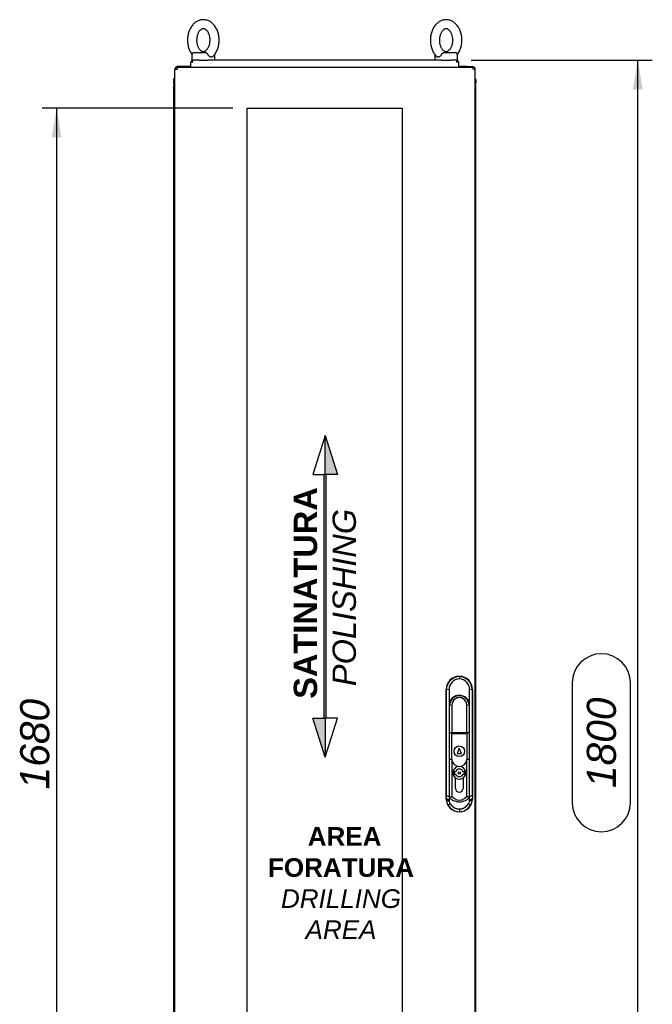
# Paper-space layout 'Layout1' of a CAD drawing. Extents: x 87 to 5769, y 148 to 4026.
# Tile 8 of 10: x 3359 to 4195, y 1744 to 3045. Entities that reach past the tile are written whole.
import ezdxf
from ezdxf.lldxf.tags import DXFTag

# ---------------------------------------------------------------- set-up
doc = ezdxf.new("R2010")
doc.units = 0
doc.header["$LTSCALE"] = 14
doc.layers.get('0').update_dxf_attribs({"linetype": 'CONTINUOUS'})
for name, color, linetype in [('_TRANSLATION', 7, 'CONTINUOUS'), ('AE00715_01', 7, 'CONTINUOUS'), ('AE00992_10', 7, 'CONTINUOUS'), ('AE00992_16', 7, 'CONTINUOUS'), ('AE00992_31', 7, 'CONTINUOUS'), ('DV1__TRANSLATION', 7, 'CONTINUOUS'), ('F0000002_97', 7, 'CONTINUOUS'), ('F0000002_98', 7, 'CONTINUOUS'), ('M0000000_29', 7, 'CONTINUOUS'), ('M0000000_39', 7, 'CONTINUOUS'), ('M0000001_64', 7, 'CONTINUOUS')]:
    doc.layers.add(name, color=color, linetype=linetype)
doc.styles.add('SEACAD_ARIAL', font='arial.ttf')
doc.styles.add('SEACAD_ARIALI', font='ariali.ttf')
tags = doc.linetypes.add('CENTER2', pattern=[28.575, 19.05, -3.175, 3.175, -3.175]).pattern_tags.tags
tags[10:11] = [DXFTag(74, 4), DXFTag(75, 0), DXFTag(340, '0'), DXFTag(46, 0.0), DXFTag(50, 0.0), DXFTag(44, 0.0), DXFTag(45, 0.0)]
tags[8:9] = [DXFTag(74, 4), DXFTag(75, 0), DXFTag(340, '0'), DXFTag(46, 0.0), DXFTag(50, 0.0), DXFTag(44, 0.0), DXFTag(45, 0.0)]
tags[6:7] = [DXFTag(74, 4), DXFTag(75, 0), DXFTag(340, '0'), DXFTag(46, 0.0), DXFTag(50, 0.0), DXFTag(44, 0.0), DXFTag(45, 0.0)]
tags[4:5] = [DXFTag(74, 4), DXFTag(75, 0), DXFTag(340, '0'), DXFTag(46, 0.0), DXFTag(50, 0.0), DXFTag(44, 0.0), DXFTag(45, 0.0)]
doc.dimstyles.new('ISO', dxfattribs={"dimtxt": 16.5, "dimasz": 16.5, "dimexe": 8.25, "dimexo": 8.25, "dimgap": 4.125, "dimtad": 1, "dimdec": 1, "dimtxsty": 'SEACAD_ARIAL', "dimblk1": '_SE_FILLED', "dimblk2": '_SE_FILLED', "dimsah": 1, "dimcen": 8.25, "dimazin": 3, "dimtfac": 0.7, "dimtdec": 3, "dimtmove": 0, "dimatfit": 3})

# ---------------------------------------------------------------- blocks, each defined once
blk = doc.blocks.new('DMBLK14')
at = {"layer": '_TRANSLATION', "linetype": 'CONTINUOUS'}
for points in [[(3401.1, 2889.1), (3413.9, 2889.1), (3407.5, 2927.6)], [(3401.1, 1286.1), (3407.5, 1247.6), (3413.9, 1286.1)]]:
    blk.add_hatch(color=7, dxfattribs=at).paths.add_polyline_path(points)
at = {"layer": '_TRANSLATION', "color": 7, "linetype": 'CONTINUOUS'}
for p, q in [((3640.3, 2927.6), (3388.2, 2927.6)), ((3407.5, 2927.6), (3407.5, 1247.6)), ((3640.3, 1247.6), (3388.2, 1247.6))]:
    blk.add_line(p, q, dxfattribs=at)
at = {"layer": '_TRANSLATION', "color": 7, "linetype": 'CONTINUOUS', "style": 'SEACAD_ARIALI'}
blk.add_text('1680', height=38.5, rotation=90, dxfattribs=at).set_placement((3397.8, 2027.7))
blk = doc.blocks.new('_SE_FILLED')
at = {"color": 0}
blk.add_line((0, 0), (-1, 0), dxfattribs=at)
blk.add_solid([(0, 0), (-1, -0.1665), (-1, 0.1665), (0, 0)], dxfattribs=at)
blk = doc.blocks.new('DMBLK17')
at = {"layer": '_TRANSLATION', "linetype": 'CONTINUOUS'}
for points in [[(4182.4, 2952.6), (4176, 2991.1), (4169.5, 2952.6)], [(4182.4, 1226.1), (4169.5, 1226.1), (4176, 1187.6)]]:
    blk.add_hatch(color=7, dxfattribs=at).paths.add_polyline_path(points)
at = {"layer": '_TRANSLATION', "color": 7, "linetype": 'CONTINUOUS'}
for p, q in [((3955.5, 2991.1), (4195.2, 2991.1)), ((4176, 1187.6), (4176, 2991.1)), ((4089.3, 2168.5), (4089.3, 2010.2)), ((4166.3, 2010.2), (4166.3, 2168.5)), ((3932.3, 1187.6), (4195.2, 1187.6))]:
    blk.add_line(p, q, dxfattribs=at)
for centre, start, end in [((4127.8, 2168.5), 0, 180), ((4127.8, 2010.2), 180, 0)]:
    blk.add_arc(centre, 38.5, start, end, dxfattribs=at)
at = {"layer": '_TRANSLATION', "color": 7, "linetype": 'CONTINUOUS', "style": 'SEACAD_ARIALI'}
blk.add_text('1800', height=38.5, rotation=90, dxfattribs=at).set_placement((4147.1, 2029.5))
blk = doc.blocks.new('BLOCCO2')
at = {"linetype": 'CONTINUOUS'}
for points in [[(-1.5, 208.2), (-1.5, 156.7), (14.8, 156.7)], [(0, 156.7), (-3.1, 156.7), (-3.1, -165.3), (0, -165.3)], [(-1.5, -216.9), (-1.5, -165.3), (-17.9, -165.3)]]:
    blk.add_hatch(color=7, dxfattribs=at).paths.add_polyline_path(points)
at = {"color": 7, "linetype": 'CONTINUOUS'}
for p, q in [((-1.5, 208.2), (-17.9, 156.7)), ((-17.9, 156.7), (-3, 156.7)), ((-1.5, -216.9), (14.8, -165.3)), ((14.8, -165.3), (-0.1, -165.3))]:
    blk.add_line(p, q, dxfattribs=at)
for points in [[(-1.5, 208.2), (14.8, 156.7), (-1.5, 156.7), (-1.5, 208.2)], [(0, 156.7), (-3.1, 156.7), (-3.1, -165.3), (0, -165.3), (0, 156.7)], [(-1.5, -216.9), (-17.9, -165.3), (-1.5, -165.3), (-1.5, -216.9)]]:
    blk.add_lwpolyline(points, dxfattribs=at)
at = {"layer": '_TRANSLATION', "insert": (-1.7, -5.9), "char_height": 30.8, "width": 299.058, "attachment_point": 5, "rotation": 90}
blk.add_mtext('{\\fArial|b0||i0||c0|p34;\\C7;\\H30.80000018;\\W1.; }{\\fArial|b1||i0||c0|p34;\\C7;\\H30.80000018;\\W1.;SATINATURA}{\\fArial|b1||i0||c0|p34;\\C7;\\H30.80000018;\\W1.; \\P}{\\fArial|b0||i1||c0|p34;\\C7;\\H30.80000018;\\W1.;POLISHING}', dxfattribs=at)

psp = doc.layouts.get("Layout1")

# ---------------------------------------------------------------- linework, layer by layer
at = {"layer": 'AE00715_01', "color": 7, "linetype": 'CONTINUOUS'}
for p, q in [((3586.52, 2998.1), (3586.52, 2991.1)), ((3589.52, 3001.1), (3604.82, 3001.1)), ((3616.52, 2991.1), (3616.52, 2998.1)), ((3907.52, 2998.1), (3907.52, 2991.1)), ((3919.22, 3001.1), (3934.52, 3001.1)), ((3937.52, 2991.1), (3937.52, 2998.1)), ((3586.52, 2991.1), (3587.82, 2991.1)), ((3595.52, 2991.1), (3607.52, 2991.1)), ((3916.52, 2991.1), (3928.52, 2991.1)), ((3936.27, 2991.1), (3937.52, 2991.1))]:
    psp.add_line(p, q, dxfattribs=at)
for centre, start, end in [((3589.52, 2998.1), 90, 180), ((3613.52, 2998.1), 0, 10.01139), ((3910.52, 2998.1), 169.87347, 180), ((3934.52, 2998.1), 0, 90)]:
    psp.add_arc(centre, 3, start, end, dxfattribs=at)
for points, knots in [([(3601.52, 3044.6), (3601, 3044.59), (3599.87, 3044.55), (3597.91, 3044.25), (3595.81, 3043.64), (3593.77, 3042.75), (3591.81, 3041.61), (3589.96, 3040.2), (3588.23, 3038.56), (3586.63, 3036.68), (3585.2, 3034.59), (3583.94, 3032.3), (3582.86, 3029.86), (3581.99, 3027.28), (3581.33, 3024.6), (3580.89, 3021.84), (3580.67, 3019.04), (3580.66, 3016.22), (3580.88, 3013.41), (3581.33, 3010.64), (3581.99, 3007.94), (3582.86, 3005.34), (3583.95, 3002.86), (3585.21, 3000.6), (3586.15, 2999.24), (3586.62, 2998.61)], [0, 0, 0, 0, 0.02572334, 0.06472493, 0.10373014, 0.14294815, 0.18256256, 0.2227009, 0.26341809, 0.30469199, 0.34643621, 0.3885283, 0.4308427, 0.47327595, 0.51574718, 0.55822592, 0.60071025, 0.64321441, 0.68576174, 0.72837003, 0.771064, 0.81386046, 0.85676002, 0.89973207, 0.9387911, 0.9387911, 0.9387911, 0.9387911]), ([(3613.99, 2995.91), (3614.29, 2996.19), (3615.1, 2996.95), (3616.44, 2998.56), (3617.87, 3000.64), (3619.13, 3002.93), (3620.2, 3005.37), (3621.06, 3007.96), (3621.72, 3010.64), (3622.16, 3013.4), (3622.38, 3016.2), (3622.38, 3019.02), (3622.16, 3021.83), (3621.71, 3024.6), (3621.05, 3027.29), (3620.17, 3029.9), (3619.08, 3032.37), (3617.78, 3034.7), (3616.29, 3036.84), (3614.62, 3038.77), (3612.79, 3040.45), (3610.83, 3041.87), (3608.76, 3043.01), (3606.61, 3043.85), (3604.44, 3044.39), (3602.68, 3044.58), (3601.78, 3044.6), (3601.52, 3044.6)], [0, 0, 0, 0, 0.0192351, 0.0605173, 0.1022683, 0.1443652, 0.1866827, 0.2291178, 0.27159, 0.3140695, 0.3565547, 0.3990601, 0.4416089, 0.484219, 0.5269151, 0.5697138, 0.6126155, 0.6555887, 0.6985442, 0.7413579, 0.7838675, 0.825901, 0.8673185, 0.9080537, 0.9481331, 0.9876702, 1, 1, 1, 1]), ([(3922.52, 3044.6), (3922, 3044.59), (3920.87, 3044.55), (3918.91, 3044.25), (3916.81, 3043.64), (3914.77, 3042.75), (3912.81, 3041.61), (3910.96, 3040.2), (3909.23, 3038.56), (3907.63, 3036.68), (3906.2, 3034.59), (3904.94, 3032.3), (3903.86, 3029.86), (3902.99, 3027.28), (3902.33, 3024.6), (3901.89, 3021.84), (3901.67, 3019.04), (3901.66, 3016.22), (3901.88, 3013.41), (3902.33, 3010.64), (3902.99, 3007.94), (3903.86, 3005.34), (3904.95, 3002.86), (3906.25, 3000.52), (3907.73, 2998.41), (3909.05, 2996.82), (3909.83, 2996.12), (3910.06, 2995.91)], [0, 0, 0, 0, 0.0257193, 0.0647147, 0.1037138, 0.1429256, 0.1825338, 0.2226658, 0.2633765, 0.3046439, 0.3463816, 0.388467, 0.4307747, 0.4732013, 0.5156658, 0.5581379, 0.6006155, 0.643113, 0.6856536, 0.7282551, 0.7709424, 0.8137321, 0.8566249, 0.8995902, 0.9425392, 0.9853485, 1, 1, 1, 1]), ([(3937.42, 2998.61), (3937.93, 2999.27), (3938.87, 3000.65), (3940.13, 3002.93), (3941.2, 3005.37), (3942.06, 3007.96), (3942.72, 3010.64), (3943.16, 3013.4), (3943.38, 3016.2), (3943.38, 3019.02), (3943.16, 3021.83), (3942.71, 3024.6), (3942.05, 3027.29), (3941.17, 3029.9), (3940.08, 3032.37), (3938.78, 3034.7), (3937.29, 3036.84), (3935.62, 3038.77), (3933.79, 3040.45), (3931.83, 3041.87), (3929.76, 3043.01), (3927.61, 3043.85), (3925.44, 3044.39), (3923.68, 3044.58), (3922.78, 3044.6), (3922.52, 3044.6)], [0.06138937, 0.06138937, 0.06138937, 0.06138937, 0.10241631, 0.1445063, 0.18681684, 0.22924494, 0.27171012, 0.31418263, 0.35666083, 0.39915916, 0.44170098, 0.48430405, 0.5269931, 0.56978479, 0.61267939, 0.65564552, 0.69859394, 0.7414005, 0.78390317, 0.82592966, 0.86734036, 0.90806885, 0.94814168, 0.98767224, 1, 1, 1, 1]), ([(3601.52, 3032.6), (3601.67, 3032.6), (3602.09, 3032.58), (3602.87, 3032.43), (3603.83, 3032.04), (3604.82, 3031.43), (3605.82, 3030.58), (3606.81, 3029.46), (3607.72, 3028.13), (3608.53, 3026.59), (3609.22, 3024.88), (3609.76, 3023.03), (3610.15, 3021.06), (3610.36, 3019.02), (3610.39, 3016.95), (3610.25, 3014.89), (3609.92, 3012.89), (3609.44, 3010.99), (3608.8, 3009.23), (3608.04, 3007.64), (3607.18, 3006.25), (3606.26, 3005.07), (3605.29, 3004.14), (3604.32, 3003.43), (3603.36, 3002.94), (3602.41, 3002.65), (3601.42, 3002.56), (3600.43, 3002.69), (3599.43, 3003.05), (3598.44, 3003.61), (3597.43, 3004.42), (3596.42, 3005.5), (3595.5, 3006.79), (3594.67, 3008.29), (3593.95, 3009.97), (3593.38, 3011.8), (3592.96, 3013.74), (3592.71, 3015.77), (3592.64, 3017.84), (3592.76, 3019.9), (3593.04, 3021.92), (3593.5, 3023.84), (3594.11, 3025.64), (3594.84, 3027.26), (3595.69, 3028.7), (3596.6, 3029.91), (3597.56, 3030.9), (3598.54, 3031.65), (3599.5, 3032.18), (3600.51, 3032.53), (3601.12, 3032.58), (3601.52, 3032.6)], [0, 0, 0, 0, 0.0096673, 0.0335454, 0.05489, 0.0748574, 0.0960899, 0.1164872, 0.1365059, 0.1564028, 0.1762875, 0.196209, 0.2161886, 0.2362194, 0.2562794, 0.2763386, 0.2963556, 0.3162986, 0.3361465, 0.3558939, 0.3755624, 0.3952129, 0.4149369, 0.43494, 0.4555779, 0.4774457, 0.5014831, 0.5285294, 0.5503001, 0.5705064, 0.5920066, 0.6125282, 0.632595, 0.652503, 0.6723867, 0.6922982, 0.7122662, 0.7322884, 0.7523449, 0.7724068, 0.7924349, 0.8123945, 0.8322621, 0.8520286, 0.871709, 0.8913588, 0.9110558, 0.9309819, 0.9514577, 0.9730221, 1, 1, 1, 1]), ([(3922.52, 3032.6), (3922.67, 3032.6), (3923.09, 3032.58), (3923.87, 3032.43), (3924.83, 3032.04), (3925.82, 3031.43), (3926.82, 3030.58), (3927.81, 3029.46), (3928.72, 3028.13), (3929.53, 3026.59), (3930.22, 3024.88), (3930.76, 3023.03), (3931.15, 3021.06), (3931.36, 3019.02), (3931.39, 3016.95), (3931.25, 3014.89), (3930.92, 3012.89), (3930.44, 3010.99), (3929.8, 3009.23), (3929.04, 3007.64), (3928.18, 3006.25), (3927.26, 3005.07), (3926.29, 3004.14), (3925.32, 3003.43), (3924.36, 3002.94), (3923.41, 3002.65), (3922.42, 3002.56), (3921.43, 3002.69), (3920.43, 3003.05), (3919.44, 3003.61), (3918.43, 3004.42), (3917.42, 3005.5), (3916.5, 3006.79), (3915.67, 3008.29), (3914.95, 3009.97), (3914.38, 3011.8), (3913.96, 3013.74), (3913.71, 3015.77), (3913.64, 3017.84), (3913.76, 3019.9), (3914.04, 3021.92), (3914.5, 3023.84), (3915.11, 3025.64), (3915.84, 3027.26), (3916.69, 3028.7), (3917.6, 3029.91), (3918.56, 3030.9), (3919.54, 3031.65), (3920.5, 3032.18), (3921.51, 3032.53), (3922.12, 3032.58), (3922.52, 3032.6)], [0, 0, 0, 0, 0.0096673, 0.0335454, 0.05489, 0.0748574, 0.0960899, 0.1164872, 0.1365059, 0.1564028, 0.1762875, 0.196209, 0.2161886, 0.2362194, 0.2562794, 0.2763386, 0.2963556, 0.3162986, 0.3361465, 0.3558939, 0.3755624, 0.3952129, 0.4149369, 0.43494, 0.4555779, 0.4774457, 0.5014831, 0.5285294, 0.5503001, 0.5705064, 0.5920066, 0.6125282, 0.632595, 0.652503, 0.6723867, 0.6922982, 0.7122662, 0.7322884, 0.7523449, 0.7724068, 0.7924349, 0.8123945, 0.8322621, 0.8520286, 0.871709, 0.8913588, 0.9110558, 0.9309819, 0.9514577, 0.9730221, 1, 1, 1, 1]), ([(3604.82, 3001.1), (3604.96, 3001.1), (3605.09, 3001.08), (3605.35, 3001), (3605.48, 3000.94), (3605.74, 3000.77), (3605.87, 3000.68), (3606.13, 3000.45), (3606.26, 3000.32), (3606.52, 3000.03), (3606.65, 2999.88), (3606.9, 2999.55), (3607.03, 2999.38), (3607.4, 2998.85), (3607.63, 2998.48), (3607.83, 2998.1)], [0, 0, 0, 0, 0.125, 0.125, 0.25, 0.25, 0.375, 0.375, 0.5, 0.5, 0.625, 0.625, 0.75, 0.75, 1, 1, 1, 1]), ([(3614.01, 2995.88), (3613.89, 2995.77), (3613.77, 2995.67), (3613.49, 2995.49), (3613.34, 2995.41), (3613.02, 2995.28), (3612.85, 2995.23), (3612.5, 2995.16), (3612.32, 2995.15), (3611.95, 2995.15), (3611.76, 2995.16), (3611.37, 2995.23), (3611.17, 2995.28), (3610.77, 2995.41), (3610.57, 2995.49), (3610.18, 2995.68), (3609.98, 2995.79), (3609.4, 2996.18), (3609.03, 2996.49), (3608.53, 2997.04), (3608.37, 2997.24), (3608.08, 2997.65), (3607.95, 2997.87), (3607.83, 2998.1)], [0.25663533, 0.25663533, 0.25663533, 0.25663533, 0.3125, 0.3125, 0.375, 0.375, 0.4375, 0.4375, 0.5, 0.5, 0.5625, 0.5625, 0.625, 0.625, 0.6875, 0.6875, 0.75, 0.75, 0.875, 0.875, 0.9375, 0.9375, 1, 1, 1, 1]), ([(3916.22, 2998.1), (3915.98, 2997.65), (3915.69, 2997.23), (3915.02, 2996.49), (3914.65, 2996.18), (3914.08, 2995.8), (3913.88, 2995.68), (3913.48, 2995.49), (3913.28, 2995.41), (3912.89, 2995.28), (3912.69, 2995.23), (3912.29, 2995.16), (3912.1, 2995.15), (3911.73, 2995.15), (3911.55, 2995.16), (3911.2, 2995.23), (3911.03, 2995.28), (3910.71, 2995.41), (3910.56, 2995.49), (3910.28, 2995.67), (3910.16, 2995.77), (3910.04, 2995.88)], [0, 0, 0, 0, 0.125, 0.125, 0.25, 0.25, 0.3125, 0.3125, 0.375, 0.375, 0.4375, 0.4375, 0.5, 0.5, 0.5625, 0.5625, 0.625, 0.625, 0.6875, 0.6875, 0.74423397, 0.74423397, 0.74423397, 0.74423397]), ([(3916.22, 2998.1), (3916.42, 2998.48), (3916.64, 2998.84), (3917.01, 2999.38), (3917.14, 2999.55), (3917.39, 2999.87), (3917.52, 3000.03), (3917.78, 3000.32), (3917.91, 3000.44), (3918.17, 3000.67), (3918.31, 3000.77), (3918.57, 3000.93), (3918.7, 3000.99), (3918.96, 3001.08), (3919.09, 3001.1), (3919.22, 3001.1)], [0, 0, 0, 0, 0.25, 0.25, 0.375, 0.375, 0.5, 0.5, 0.625, 0.625, 0.75, 0.75, 0.875, 0.875, 1, 1, 1, 1])]:
    psp.add_open_spline(points, degree=3, knots=knots, dxfattribs=at)
at = {"layer": 'AE00992_10', "color": 7, "linetype": 'CONTINUOUS'}
for p, q in [((3940, 2177.1), (3940.02, 2177.1)), ((3940.01, 2177.09), (3940.01, 2176.74)), ((3940.03, 2176.74), (3940.02, 2173.84)), ((3922.51, 2015.59), (3922.51, 2159.61)), ((3926.52, 2159.66), (3922.95, 2159.17)), ((3957.08, 2159.17), (3953.5, 2159.66)), ((3957.51, 2159.61), (3957.51, 2015.59)), ((3926.59, 2140.13), (3926.5, 2138.59)), ((3926.5, 2138.59), (3926.5, 2122.1)), ((3930.15, 2138.94), (3927.15, 2138.59)), ((3927.15, 2122.1), (3927.15, 2138.59)), ((3930.15, 2138.94), (3930.15, 2122.1)), ((3949.85, 2122.1), (3949.85, 2138.94)), ((3952.85, 2138.59), (3949.85, 2138.94)), ((3952.85, 2138.59), (3952.85, 2122.1)), ((3953.5, 2138.59), (3953.43, 2139.93)), ((3953.5, 2122.1), (3953.5, 2138.59)), ((3923.04, 2029.76), (3923.04, 2122.1)), ((3926.5, 2122.1), (3926.5, 2029.76)), ((3927.15, 2103.11), (3927.15, 2122.1)), ((3930.15, 2122.1), (3930.15, 2103.11)), ((3949.85, 2103.11), (3949.85, 2122.1)), ((3952.85, 2122.1), (3952.85, 2103.11)), ((3953.5, 2029.76), (3953.5, 2122.1)), ((3956.99, 2122.1), (3956.99, 2029.76)), ((3927, 2103.11), (3929.5, 2103.11)), ((3927, 2067.11), (3927, 2103.11)), ((3929.5, 2103.11), (3929.5, 2101.11)), ((3929.5, 2103.11), (3936.12, 2103.11)), ((3929.5, 2101.11), (3929.5, 2067.11)), ((3936.12, 2101.11), (3929.5, 2101.11)), ((3936.12, 2103.11), (3943.89, 2103.11)), ((3943.89, 2101.11), (3936.12, 2101.11)), ((3943.89, 2103.11), (3950.5, 2103.11)), ((3950.5, 2101.11), (3943.89, 2101.11)), ((3950.5, 2103.11), (3953, 2103.11)), ((3950.5, 2103.11), (3950.5, 2101.11)), ((3950.5, 2067.11), (3950.5, 2101.11)), ((3953, 2103.11), (3953, 2067.11)), ((3940, 2082.11), (3937, 2075.11)), ((3943, 2075.11), (3940, 2082.11)), ((3937, 2075.11), (3943, 2075.11)), ((3929.5, 2067.11), (3927, 2067.11)), ((3927.15, 2029.72), (3927.15, 2067.11)), ((3930.05, 2067.11), (3929.5, 2067.11)), ((3930.15, 2066.38), (3930.15, 2029.72)), ((3949.85, 2029.72), (3949.85, 2066.38)), ((3950.5, 2067.11), (3949.95, 2067.11)), ((3953, 2067.11), (3950.5, 2067.11)), ((3952.85, 2067.11), (3952.85, 2029.72)), ((3935, 2029.72), (3935, 2042.74)), ((3945, 2042.74), (3945, 2029.72)), ((3926.5, 2029.76), (3926.5, 2018.11)), ((3927.15, 2017.45), (3927.15, 2029.72)), ((3930.15, 2029.72), (3930.15, 2018.32)), ((3935, 2029.11), (3935, 2029.72)), ((3945, 2029.72), (3945, 2029.11)), ((3949.85, 2018.32), (3949.85, 2029.72)), ((3952.85, 2029.72), (3952.85, 2017.45)), ((3953.5, 2019.25), (3953.5, 2029.76)), ((3922.82, 2015.89), (3922.92, 2019.92)), ((3926.5, 2017.78), (3922.92, 2019.92)), ((3926.5, 2017.78), (3926.39, 2013.75)), ((3927.15, 2018.11), (3926.5, 2018.11)), ((3926.5, 2018.11), (3926.5, 2017.78)), ((3927.15, 2016.89), (3927.15, 2017.45)), ((3930.15, 2018.32), (3933.41, 2015.58)), ((3946.6, 2015.58), (3949.85, 2018.32)), ((3953.5, 2018.11), (3952.85, 2018.11)), ((3952.85, 2017.45), (3952.85, 2016.89)), ((3953.5, 2019.25), (3953.5, 2019.16)), ((3953.5, 2019.16), (3953.5, 2018.11)), ((3953.53, 2017.78), (3953.5, 2019.16)), ((3957.1, 2019.92), (3953.53, 2017.78)), ((3953.63, 2013.75), (3953.53, 2017.78)), ((3957.1, 2019.92), (3957.21, 2015.89)), ((3922.94, 2013.39), (3922.82, 2015.89)), ((3926.39, 2013.75), (3922.82, 2015.89)), ((3926.48, 2011.75), (3922.94, 2013.39)), ((3928.18, 2008.75), (3925.1, 2006.95)), ((3926.39, 2013.75), (3926.48, 2011.75)), ((3954.92, 2006.95), (3951.84, 2008.75)), ((3953.55, 2011.75), (3953.63, 2013.75)), ((3957.09, 2013.39), (3953.55, 2011.75)), ((3957.21, 2015.89), (3953.63, 2013.75)), ((3957.21, 2015.89), (3957.09, 2013.39)), ((3940.02, 1998.1), (3940, 1998.1)), ((3940.01, 1998.11), (3940.01, 1998.29)), ((3940.09, 1998.29), (3940.02, 1998.29)), ((3940.03, 2001.87), (3940.09, 1998.29))]:
    psp.add_line(p, q, dxfattribs=at)
psp.add_circle((3940, 2078.11), 7, dxfattribs=at)
for centre, radius, start, end in [((3940.39, 2159.3), 17.45, 91.25273, 180.41166), ((3940.48, 2159.89), 13.97, 91.91591, 180.90828), ((3939.63, 2159.3), 17.44, 359.58489, 88.75063), ((3939.53, 2159.88), 13.97, 359.11414, 88.01385), ((-3721.54, 2122.19), 7644.58, 359.999293, 0.277166), ((3940, 2138.59), 13.5, 5.71938, 173.43686), ((3940, 2138.59), 12.85, 0, 180), ((3940, 2139.14), 9.85, 358.81867, 181.18133), ((11601.55, 2122.19), 7644.57, 179.722833, 180.000707), ((3940, 2068.11), 10, 185.73917, 354.26083), ((3940, 2049.61), 8.5, 90, 233.96812), ((3940, 2049.61), 8.5, 306.03188, 90), ((3532.07, 2029.39), 390.96, 358.61302, 0.05544), ((4347.96, 2029.39), 390.97, 179.94456, 181.38698), ((3930.31, 2012.16), 6.16, 91.47812, 120.85354), ((3939.6, 2028.23), 16.84, 222.31971, 242.7536), ((3940, 2029.11), 5, 180, 0), ((3940.4, 2028.23), 16.84, 297.2464, 317.68029), ((3949.69, 2012.16), 6.16, 59.1457, 88.52264), ((3939.44, 2015.35), 16.62, 186.76304, 210.3525), ((3940.2, 2015.78), 17.49, 210.34189, 269.39288), ((3932.13, 2012.98), 5.78, 192.33668, 227.02309), ((3940, 2030.45), 19.01, 244.75765, 295.24235), ((3940, 2025.33), 11.77, 235.92812, 304.07188), ((3940, 2030.45), 19.01, 259.64491, 268.72779), ((3939.83, 2015.78), 17.49, 270.85537, 329.65902), ((3940, 2030.45), 19.01, 270.5219, 280.35509), ((3947.9, 2012.98), 5.78, 312.96651, 347.67612), ((3940.58, 2015.35), 16.62, 329.64901, 353.23559)]:
    psp.add_arc(centre, radius, start, end, dxfattribs=at)
for centre, major_axis in [((3940.02, 2159.59), (12.39, -12.39)), ((3940, 2159.59), (-12.39, -12.39)), ((3940.02, 2015.61), (12.39, 12.39)), ((3940, 2015.61), (-12.39, 12.39))]:
    psp.add_ellipse(centre, major_axis=major_axis, ratio=0.9987828, start_param=2.3568035, end_param=3.9263818, dxfattribs=at)
for points in [[(3926.52, 2159.66), (3926.54, 2153.18), (3926.57, 2146.66), (3926.59, 2140.13)], [(3953.43, 2139.93), (3953.46, 2146.53), (3953.48, 2153.11), (3953.5, 2159.66)]]:
    psp.add_open_spline(points, degree=3, dxfattribs=at)
for points in [[(3928.18, 2008.75), (3929.09, 2007.21), (3930.37, 2005.93), (3931.65, 2004.65), (3933.2, 2003.75), (3934.75, 2002.85), (3936.49, 2002.37), (3938.24, 2001.89), (3940.03, 2001.87)], [(3940.03, 2001.87), (3941.81, 2001.89), (3943.55, 2002.37), (3945.29, 2002.86), (3946.84, 2003.76), (3948.38, 2004.66), (3949.66, 2005.93), (3950.94, 2007.21), (3951.84, 2008.75)]]:
    psp.add_open_spline(points, degree=2, knots=[0, 0, 0, 0.25, 0.25, 0.5, 0.5, 0.75, 0.75, 1, 1, 1], dxfattribs=at)
at = {"layer": 'AE00992_16', "color": 7, "linetype": 'CONTINUOUS'}
for p, q in [((3935.23, 2051.11), (3933, 2051.11)), ((3933, 2051.11), (3933, 2048.11)), ((3933, 2048.11), (3935.23, 2048.11)), ((3947, 2051.11), (3944.77, 2051.11)), ((3944.77, 2048.11), (3947, 2048.11)), ((3947, 2048.11), (3947, 2051.11))]:
    psp.add_line(p, q, dxfattribs=at)
psp.add_circle((3940, 2049.61), 1.5, dxfattribs=at)
for radius, start, end in [(8.5, 233.96812, 306.03188), (5, 17.4576, 162.5424), (5, 197.4576, 342.5424)]:
    psp.add_arc((3940, 2049.61), radius, start, end, dxfattribs=at)
at = {"layer": 'AE00992_31', "color": 7, "linetype": 'CONTINUOUS'}
psp.add_arc((3940.02, 2137.6), 11.5, 55.58261, 124.41739, dxfattribs=at)
at = {"layer": 'DV1__TRANSLATION', "color": 7, "linetype": 'CENTER2'}
for p, q in [((3659.52, 2927.6), (3864.52, 2927.6)), ((3659.52, 1247.6), (3659.52, 2927.6)), ((3864.52, 2927.6), (3864.52, 1247.6))]:
    psp.add_line(p, q, dxfattribs=at)
at = {"layer": 'F0000002_97', "color": 7, "linetype": 'CONTINUOUS'}
for p, q in [((3564.02, 2979.8), (3564.02, 2979.3)), ((3564.14, 2980.6), (3564.14, 2980.6)), ((3564.71, 2981.1), (3564.34, 2981.1)), ((3574.02, 2982.6), (3566.82, 2982.6)), ((3574.04, 2982.6), (3574.02, 2982.6)), ((3574.02, 2982.6), (3574.02, 2982.1)), ((3574.07, 2982.6), (3574.04, 2982.6)), ((3574.04, 2982.6), (3574.04, 2982.1)), ((3585.02, 2982.6), (3574.07, 2982.6)), ((3574.07, 2982.1), (3574.07, 2982.6)), ((3949.97, 2982.6), (3939.02, 2982.6)), ((3949.97, 2982.6), (3950, 2982.6)), ((3949.97, 2982.1), (3949.97, 2982.6)), ((3950, 2982.6), (3950, 2982.1)), ((3950, 2982.6), (3950.02, 2982.6)), ((3950.02, 2982.6), (3950.02, 2982.1)), ((3950.02, 2982.6), (3957.22, 2982.6))]:
    psp.add_line(p, q, dxfattribs=at)
for centre, start, end in [((3566.82, 2979.8), 163.4149, 180), ((3566.82, 2979.8), 90, 163.4149), ((3957.22, 2979.8), 51.82411, 90)]:
    psp.add_arc(centre, 2.8, start, end, dxfattribs=at)
psp.add_ellipse((3566.82, 2979.8), major_axis=(2.8, 0), ratio=0.9984615, start_param=2.6587647, end_param=3.1415927, dxfattribs=at)
at = {"layer": 'F0000002_98', "color": 7, "linetype": 'CONTINUOUS'}
for p, q in [((3564.02, 1195.9), (3564.02, 2979.3)), ((3564.02, 2979.3), (3566.82, 2979.3)), ((3566.84, 2982.1), (3566.82, 2982.1)), ((3566.84, 2982.1), (3958.2, 2982.1)), ((3958.2, 2982.1), (3958.22, 2982.1)), ((3961.02, 2979.3), (3958.22, 2979.3)), ((3961.02, 1195.9), (3961.02, 2979.3))]:
    psp.add_line(p, q, dxfattribs=at)
for centre, radius, start, end in [((3566.82, 2979.3), 2.8, 90, 180), ((3740.82, 2979.46), 174, 179.12972, 180.05178), ((3804.11, 2979.6), 154.11, 359.88874, 0.92976), ((3958.22, 2979.3), 2.8, 0, 90)]:
    psp.add_arc(centre, radius, start, end, dxfattribs=at)
at = {"layer": 'M0000000_29', "color": 7, "linetype": 'CONTINUOUS'}
for p, q in [((3562.02, 2957.6), (3562.02, 1217.6)), ((3564.02, 2957.6), (3562.02, 2957.6)), ((3961.02, 2957.6), (3962.02, 2957.6)), ((3962.02, 1217.6), (3962.02, 2957.6))]:
    psp.add_line(p, q, dxfattribs=at)
at = {"layer": 'M0000000_39', "color": 7, "linetype": 'CONTINUOUS'}
for p, q in [((3562.02, 2965.35), (3562.02, 2961.3)), ((3563.22, 2961.3), (3563.22, 2965.35)), ((3563.32, 2965.35), (3563.32, 2961.4)), ((3962.02, 2965.35), (3962.02, 2961.3))]:
    psp.add_line(p, q, dxfattribs=at)
for centre, radius, start, end in [((3563.27, 2965.35), 1.25, 53.1301, 180), ((3960.77, 2965.35), 1.25, 0, 78.46304), ((3565.72, 2961.3), 3.7, 180, 242.64777), ((3563.27, 2965.35), 0.05, 0, 180), ((3565.72, 2961.3), 2.5, 180, 227.15636), ((3565.82, 2961.4), 2.5, 180, 223.94552), ((3958.32, 2961.3), 3.7, 316.86374, 0)]:
    psp.add_arc(centre, radius, start, end, dxfattribs=at)
at = {"layer": 'M0000001_64', "color": 7, "linetype": 'CONTINUOUS'}
for p, q in [((3585.02, 2988.4), (3585.03, 2988.29)), ((3585.02, 2988.28), (3585.02, 2988.3)), ((3585.02, 2982.1), (3585.02, 2988.28)), ((3595.41, 2991.1), (3587.82, 2991.1)), ((3587.82, 2988.3), (3587.82, 2991.1)), ((3916.41, 2991.1), (3607.63, 2991.1)), ((3936.22, 2991.1), (3928.63, 2991.1)), ((3936.22, 2991.1), (3936.22, 2988.3)), ((3939.01, 2988.29), (3939.02, 2988.49)), ((3939.02, 2988.3), (3939.02, 2988.4)), ((3939.02, 2988.3), (3939.02, 2988.28)), ((3939.02, 2988.28), (3939.02, 2982.1))]:
    psp.add_line(p, q, dxfattribs=at)
for centre, radius, start, end in [((3587.82, 2988.3), 2.8, 90.00294, 179.99706), ((3587.67, 2814.3), 174, 89.94822, 90.87028), ((3936.22, 2988.3), 2.8, 3.26405, 90), ((3936.5, 2831.63), 156.67, 89.07873, 90.10278)]:
    psp.add_arc(centre, radius, start, end, dxfattribs=at)

# ---------------------------------------------------------------- block references
at = {"layer": '_TRANSLATION', "color": 7}
psp.add_blockref('BLOCCO2', (3764.06, 2287.18), dxfattribs=at)

# ---------------------------------------------------------------- texts
at = {"layer": '_TRANSLATION', "insert": (3783.54, 1904.03), "char_height": 24.64, "width": 200.1974, "attachment_point": 5}
psp.add_mtext('{\\fArial|b0||i0||c0|p34;\\C7;\\H24.64000015;\\W1.; }{\\fArial|b1||i0||c0|p34;\\C7;\\H24.64000015;\\W1.;AREA \\P}{\\fArial|b1||i0||c0|p34;\\C7;\\H24.64000015;\\W1.;FORATURA \\P}{\\fArial|b0||i1||c0|p34;\\C7;\\H24.64000015;\\W1.;DRILLING \\P}{\\fArial|b0||i1||c0|p34;\\C7;\\H24.64000015;\\W1.;AREA}', dxfattribs=at)

# ---------------------------------------------------------------- dimensions: what is measured, and where the dimension line sits
at = {"layer": '_TRANSLATION', "color": 7, "linetype": 'CONTINUOUS'}
for base, p1, p2, angle, override, picture, middle, dimtype in [((4175.95276327, 2991.09824171), (3913.02289747, 1187.59824171), (3936.22289747, 2991.09824171), 90, {"dimtxt": 38.5, "dimasz": 38.5, "dimexe": 19.25, "dimexo": 19.25, "dimgap": 9.625, "dimdec": 0, "dimrnd": 10, "dimcen": 19.25, "dimtdec": 4}, 'DMBLK17', (4175.95276327, 2089.34827525), 160), ((3407.47, 2927.6), (3659.52, 2927.6), (3659.52, 1247.6), 270, {"dimtxt": 38.5, "dimasz": 38.5, "dimexe": 19.25, "dimexo": 19.25, "dimgap": 9.625, "dimcen": 19.25}, 'DMBLK14', (3407.47, 2087.6), 161)]:
    dim = psp.add_linear_dim(base=base, p1=p1, p2=p2, angle=angle, text='\\A1;<>', dimstyle='ISO', override=override, dxfattribs=at)
    dim.commit()
    dim.dimension.update_dxf_attribs({"geometry": picture, "text_midpoint": middle, "dimtype": dimtype})

doc.saveas('drawing.dxf')
